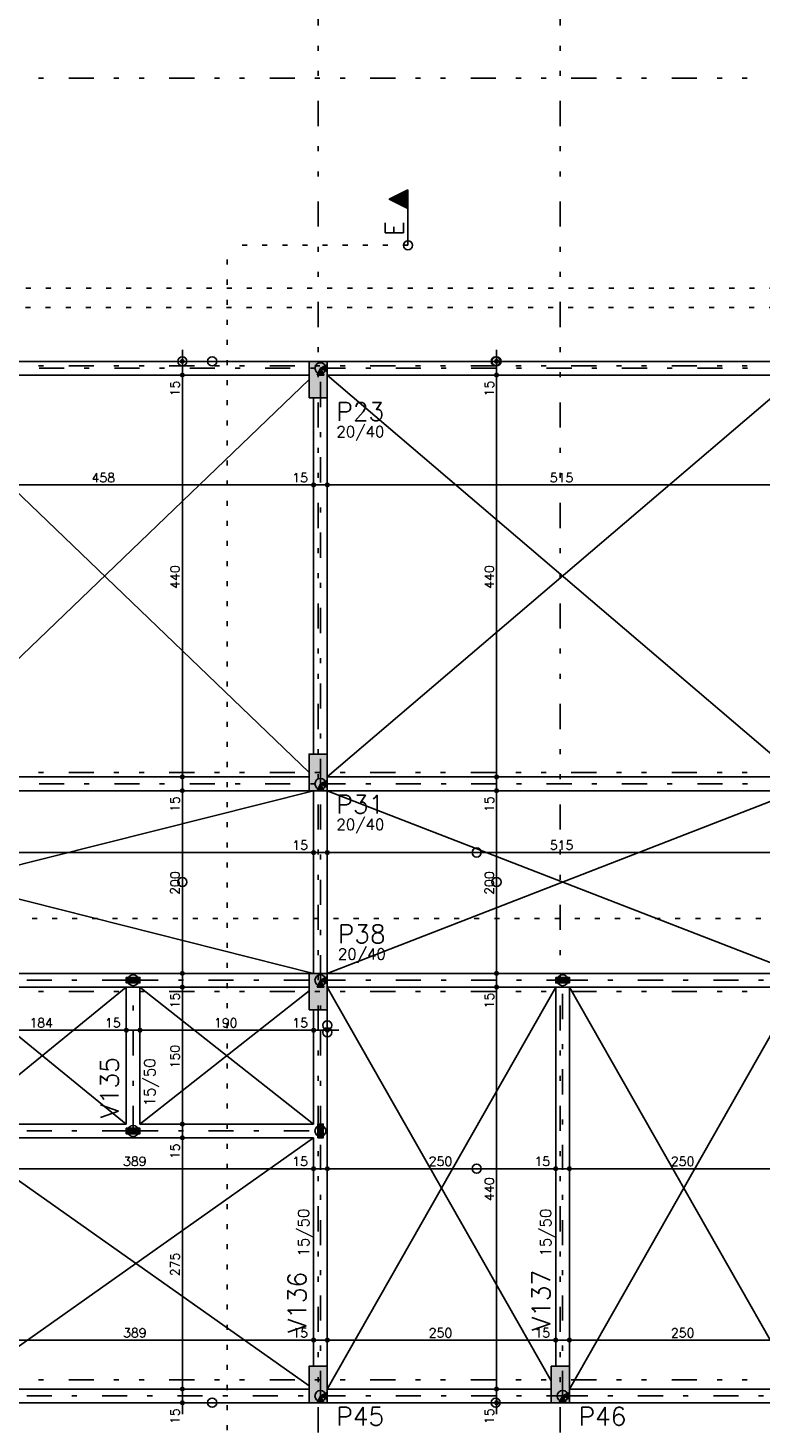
# Model space of a CAD drawing. Extents: x 0 to 119, y 0 to 84.
# Tile 10 of 14: x 48 to 62, y 28 to 56. Entities that reach past the tile are written whole.
import ezdxf

# ---------------------------------------------------------------- set-up
doc = ezdxf.new("R2010")
doc.units = 0
doc.header["$MEASUREMENT"] = 0
for name, pattern in [('ESTILO_TQS_0002', [0.4, 0.1, -0.3]), ('ESTILO_TQS_0003', [1.5, 0.5, -0.4, 0.1, -0.5]), ('ESTILO_TQS_0004', [2, 0.5, -0.4, 0.1, -0.4, 0.1, -0.5])]:
    doc.linetypes.add(name, pattern=pattern)
for name, color, linetype in [('1', 1, 'CONTINUOUS'), ('2', 2, 'CONTINUOUS'), ('3', 3, 'CONTINUOUS'), ('4', 4, 'CONTINUOUS'), ('6', 6, 'CONTINUOUS'), ('9', 9, 'CONTINUOUS')]:
    doc.layers.add(name, color=color, linetype=linetype)
doc.styles.get("Standard").update_dxf_attribs({"font": 'ROMANS.SHX'})

msp = doc.modelspace()

# ---------------------------------------------------------------- linework, layer by layer
at = {"layer": '1', "linetype": 'ESTILO_TQS_0004'}
for p, q in [((53.533, 80.782), (53.533, 12.6)), ((58.351, 80.782), (58.351, 12.6)), ((12.569, 55.237), (78.533, 55.237)), ((12.569, 49.509), (78.533, 49.509)), ((12.569, 41.419), (78.533, 41.419)), ((12.569, 37.055), (78.533, 37.055)), ((12.569, 29.328), (78.533, 29.328))]:
    msp.add_line(p, q, dxfattribs=at)
at = {"layer": '1', "linetype": 'Continuous'}
for p, q in [((50.83, 49.1), (50.83, 49.828)), ((50.83, 49.6), (50.83, 49.6)), ((57.082, 49.1), (57.082, 49.828)), ((57.082, 49.6), (57.082, 49.6)), ((50.83, 41.1), (50.83, 49.555)), ((50.83, 49.328), (50.83, 49.328)), ((50.83, 49.328), (50.83, 49.328)), ((57.082, 41.1), (57.082, 49.555)), ((57.082, 49.328), (57.082, 49.328)), ((57.082, 49.328), (57.082, 49.328)), ((53.533, 49.237), (53.533, 49.237)), ((44.887, 47.14), (53.669, 47.14)), ((53.215, 47.14), (53.942, 47.14)), ((53.442, 47.14), (53.442, 47.14)), ((53.442, 47.14), (53.442, 47.14)), ((53.487, 47.14), (63.306, 47.14)), ((53.715, 47.14), (53.715, 47.14)), ((53.715, 47.14), (53.715, 47.14)), ((50.83, 40.828), (50.83, 41.555)), ((57.082, 40.828), (57.082, 41.555)), ((50.83, 41.328), (50.83, 41.328)), ((50.83, 41.328), (50.83, 41.328)), ((50.83, 37.191), (50.83, 41.282)), ((53.533, 41.419), (53.533, 41.419)), ((57.082, 41.328), (57.082, 41.328)), ((57.082, 41.328), (57.082, 41.328)), ((57.082, 37.191), (57.082, 41.282)), ((50.83, 41.055), (50.83, 41.055)), ((50.83, 41.055), (50.83, 41.055)), ((57.082, 41.055), (57.082, 41.055)), ((57.082, 41.055), (57.082, 41.055)), ((38.796, 39.824), (53.669, 39.824)), ((53.215, 39.824), (53.942, 39.824)), ((53.442, 39.824), (53.442, 39.824)), ((53.442, 39.824), (53.442, 39.824)), ((53.487, 39.824), (63.306, 39.824)), ((53.715, 39.824), (53.715, 39.824)), ((53.715, 39.824), (53.715, 39.824)), ((50.83, 36.919), (50.83, 37.646)), ((57.082, 36.919), (57.082, 37.646)), ((50.83, 37.419), (50.83, 37.419)), ((50.83, 37.419), (50.83, 37.419)), ((50.83, 34.191), (50.83, 37.373)), ((57.082, 37.419), (57.082, 37.419)), ((57.082, 37.419), (57.082, 37.419)), ((57.082, 28.919), (57.082, 37.373)), ((50.83, 37.146), (50.83, 37.146)), ((50.83, 37.146), (50.83, 37.146)), ((57.082, 37.146), (57.082, 37.146)), ((57.082, 37.146), (57.082, 37.146)), ((53.533, 37.055), (53.533, 37.055)), ((49.715, 36.473), (49.715, 36.516)), ((49.715, 36.473), (49.715, 36.516)), ((49.987, 36.473), (49.987, 36.516)), ((49.987, 36.473), (49.987, 36.516)), ((53.442, 36.473), (53.442, 36.516)), ((53.442, 36.473), (53.442, 36.516)), ((53.715, 36.473), (53.715, 36.516)), ((46.142, 36.288), (49.942, 36.288)), ((49.487, 36.288), (50.215, 36.288)), ((49.715, 36.246), (49.715, 36.246)), ((49.715, 36.246), (49.715, 36.246)), ((49.76, 36.288), (53.669, 36.288)), ((49.987, 36.246), (49.987, 36.246)), ((49.987, 36.246), (49.987, 36.246)), ((53.215, 36.288), (53.942, 36.288)), ((53.442, 36.246), (53.442, 36.246)), ((53.442, 36.246), (53.442, 36.246)), ((53.715, 36.246), (53.715, 36.246)), ((50.83, 33.919), (50.83, 34.646)), ((50.83, 34.419), (50.83, 34.419)), ((50.83, 34.419), (50.83, 34.419)), ((50.83, 28.919), (50.83, 34.373)), ((50.83, 34.146), (50.83, 34.146)), ((50.83, 34.146), (50.83, 34.146)), ((46.142, 33.531), (53.669, 33.531)), ((53.215, 33.531), (53.942, 33.531)), ((53.442, 33.531), (53.442, 33.531)), ((53.442, 33.531), (53.442, 33.531)), ((53.487, 33.531), (58.487, 33.531)), ((53.715, 33.531), (53.715, 33.531)), ((53.715, 33.531), (53.715, 33.531)), ((58.033, 33.531), (58.76, 33.531)), ((58.26, 33.531), (58.26, 33.531)), ((58.26, 33.531), (58.26, 33.531)), ((58.306, 33.531), (63.306, 33.531)), ((58.533, 33.531), (58.533, 33.531)), ((58.533, 33.531), (58.533, 33.531)), ((46.142, 30.119), (53.669, 30.119)), ((53.215, 30.119), (53.942, 30.119)), ((53.442, 30.153), (53.442, 30.153)), ((53.442, 30.153), (53.442, 30.153)), ((53.487, 30.119), (58.487, 30.119)), ((53.715, 30.153), (53.715, 30.153)), ((53.715, 30.153), (53.715, 30.153)), ((58.033, 30.119), (58.76, 30.119)), ((58.26, 30.153), (58.26, 30.153)), ((58.26, 30.153), (58.26, 30.153)), ((58.306, 30.119), (63.306, 30.119)), ((58.533, 30.153), (58.533, 30.153)), ((58.533, 30.153), (58.533, 30.153)), ((53.442, 29.926), (53.442, 29.891)), ((53.442, 29.926), (53.442, 29.891)), ((53.715, 29.926), (53.715, 29.891)), ((53.715, 29.926), (53.715, 29.891)), ((58.26, 29.926), (58.26, 29.891)), ((58.26, 29.926), (58.26, 29.891)), ((58.533, 29.926), (58.533, 29.891)), ((58.533, 29.926), (58.533, 29.891)), ((50.83, 28.646), (50.83, 29.373)), ((57.082, 28.646), (57.082, 29.373)), ((50.83, 29.146), (50.83, 29.146)), ((50.83, 29.146), (50.83, 29.146)), ((53.533, 29.237), (53.533, 29.237)), ((57.082, 29.146), (57.082, 29.146)), ((57.082, 29.146), (57.082, 29.146)), ((58.351, 29.237), (58.351, 29.237)), ((50.83, 28.873), (50.83, 28.873)), ((57.082, 28.873), (57.082, 28.873))]:
    msp.add_line(p, q, dxfattribs=at)
at = {"layer": '1', "linetype": 'ESTILO_TQS_0003'}
for p, q in [((44.978, 49.464), (53.578, 49.464)), ((53.578, 49.464), (63.215, 49.464)), ((53.578, 41.191), (53.578, 49.464)), ((44.978, 41.191), (53.578, 41.191)), ((53.578, 41.191), (63.215, 41.191)), ((53.578, 37.282), (53.578, 41.191)), ((46.233, 37.282), (49.851, 37.282)), ((49.851, 37.282), (53.578, 37.282)), ((49.851, 34.282), (49.851, 37.282)), ((53.578, 37.282), (58.396, 37.282)), ((53.578, 34.282), (53.578, 37.282)), ((58.396, 37.282), (63.215, 37.282)), ((58.396, 29.009), (58.396, 37.282)), ((46.233, 34.282), (49.851, 34.282)), ((49.851, 34.282), (53.578, 34.282)), ((53.578, 29.009), (53.578, 34.282)), ((46.233, 29.009), (53.578, 29.009)), ((53.578, 29.009), (58.396, 29.009)), ((58.396, 29.009), (63.215, 29.009))]:
    msp.add_line(p, q, dxfattribs=at)
at = {"layer": '1', "linetype": 'Continuous'}
for points in [[(53.351, 49.6), (45.115, 49.6)], [(62.987, 49.6), (53.715, 49.6)], [(45.115, 49.328), (53.351, 49.328)], [(53.51, 49.328), (53.646, 49.328), (53.578, 49.464), (53.51, 49.328)], [(53.715, 49.396), (53.715, 49.532), (53.578, 49.464), (53.715, 49.396)], [(53.715, 49.328), (62.987, 49.328)], [(53.442, 48.873), (53.442, 41.782)], [(53.715, 41.782), (53.715, 48.873)], [(53.351, 41.328), (45.115, 41.328)], [(53.715, 41.123), (53.715, 41.259), (53.578, 41.191), (53.715, 41.123)], [(62.987, 41.328), (53.715, 41.328)], [(45.115, 41.055), (53.351, 41.055)], [(53.442, 41.055), (53.442, 37.419)], [(53.51, 41.055), (53.646, 41.055), (53.578, 41.191), (53.51, 41.055)], [(53.715, 41.055), (62.987, 41.055)], [(53.715, 37.419), (53.715, 41.055)], [(49.851, 37.419), (46.415, 37.419)], [(53.351, 37.419), (49.851, 37.419)], [(53.715, 37.214), (53.715, 37.35), (53.578, 37.282), (53.715, 37.214)], [(58.396, 37.419), (53.715, 37.419)], [(62.987, 37.419), (58.396, 37.419)], [(46.415, 37.146), (49.715, 37.146)], [(49.715, 37.337), (49.715, 37.228), (49.987, 37.228), (49.987, 37.337), (49.715, 37.337)], [(49.715, 37.146), (49.715, 34.419)], [(49.987, 37.146), (49.715, 37.146)], [(49.987, 37.146), (53.351, 37.146)], [(49.987, 34.419), (49.987, 37.146)], [(53.51, 37.146), (53.646, 37.146), (53.578, 37.282), (53.51, 37.146)], [(53.715, 37.146), (58.26, 37.146)], [(58.26, 37.337), (58.26, 37.228), (58.533, 37.228), (58.533, 37.337), (58.26, 37.337)], [(58.26, 37.146), (58.26, 29.6)], [(58.533, 37.146), (58.26, 37.146)], [(58.533, 37.146), (62.987, 37.146)], [(58.533, 29.6), (58.533, 37.146)], [(53.442, 36.691), (53.442, 34.419)], [(53.715, 34.282), (53.715, 36.691)], [(49.715, 34.419), (46.369, 34.419)], [(49.715, 34.337), (49.715, 34.228), (49.987, 34.228), (49.987, 34.337), (49.715, 34.337)], [(53.442, 34.419), (49.987, 34.419)], [(53.524, 34.146), (53.633, 34.146), (53.633, 34.419), (53.524, 34.419), (53.524, 34.146)], [(53.715, 29.6), (53.715, 34.282)], [(46.369, 34.146), (49.851, 34.146)], [(49.851, 34.146), (53.442, 34.146)], [(53.442, 34.146), (53.442, 29.6)], [(53.351, 29.146), (46.369, 29.146)], [(53.51, 28.873), (53.646, 28.873), (53.578, 29.009), (53.51, 28.873)], [(53.715, 28.941), (53.715, 29.078), (53.578, 29.009), (53.715, 28.941)], [(58.169, 29.146), (53.715, 29.146)], [(58.328, 28.873), (58.465, 28.873), (58.396, 29.009), (58.328, 28.873)], [(58.533, 28.941), (58.533, 29.078), (58.396, 29.009), (58.533, 28.941)], [(62.987, 29.146), (58.533, 29.146)], [(46.369, 28.873), (53.351, 28.873)], [(53.715, 28.873), (58.169, 28.873)], [(58.533, 28.873), (62.987, 28.873)]]:
    msp.add_lwpolyline(points, dxfattribs=at)
for centre, radius in [((55.32, 51.911), 0.0909), ((50.83, 49.6), 0.0909), ((50.83, 49.6), 0.0364), ((50.83, 49.6), 0.0182), ((51.424, 49.6), 0.0909), ((57.066, 49.6), 0.0909), ((57.082, 49.6), 0.0909), ((57.082, 49.6), 0.0364), ((57.082, 49.6), 0.0182), ((50.83, 49.328), 0.0364), ((50.83, 49.328), 0.0364), ((50.83, 49.328), 0.0182), ((50.83, 49.328), 0.0182), ((53.578, 49.464), 0.109), ((53.578, 49.464), 0.109), ((57.082, 49.328), 0.0364), ((57.082, 49.328), 0.0364), ((57.082, 49.328), 0.0182), ((57.082, 49.328), 0.0182), ((53.442, 47.14), 0.0364), ((53.442, 47.14), 0.0364), ((53.442, 47.14), 0.0182), ((53.442, 47.14), 0.0182), ((53.715, 47.14), 0.0364), ((53.715, 47.14), 0.0364), ((53.715, 47.14), 0.0182), ((53.715, 47.14), 0.0182), ((50.83, 41.328), 0.0364), ((50.83, 41.328), 0.0364), ((50.83, 41.328), 0.0182), ((50.83, 41.328), 0.0182), ((53.578, 41.191), 0.109), ((53.578, 41.191), 0.109), ((57.082, 41.328), 0.0364), ((57.082, 41.328), 0.0364), ((57.082, 41.328), 0.0182), ((57.082, 41.328), 0.0182), ((50.83, 41.055), 0.0364), ((50.83, 41.055), 0.0364), ((50.83, 41.055), 0.0182), ((50.83, 41.055), 0.0182), ((57.082, 41.055), 0.0364), ((57.082, 41.055), 0.0364), ((57.082, 41.055), 0.0182), ((57.082, 41.055), 0.0182), ((53.442, 39.824), 0.0364), ((53.442, 39.824), 0.0364), ((53.715, 39.824), 0.0364), ((53.715, 39.824), 0.0364), ((56.687, 39.824), 0.0909), ((53.442, 39.824), 0.0182), ((53.442, 39.824), 0.0182), ((53.715, 39.824), 0.0182), ((53.715, 39.824), 0.0182), ((50.83, 39.237), 0.0909), ((57.082, 39.237), 0.0909), ((49.851, 37.282), 0.109), ((49.851, 37.282), 0.109), ((50.83, 37.419), 0.0364), ((50.83, 37.419), 0.0364), ((50.83, 37.419), 0.0182), ((50.83, 37.419), 0.0182), ((53.578, 37.282), 0.109), ((53.578, 37.282), 0.109), ((57.082, 37.419), 0.0364), ((57.082, 37.419), 0.0364), ((57.082, 37.419), 0.0182), ((57.082, 37.419), 0.0182), ((58.396, 37.282), 0.109), ((58.396, 37.282), 0.109), ((50.83, 37.146), 0.0364), ((50.83, 37.146), 0.0364), ((50.83, 37.146), 0.0182), ((50.83, 37.146), 0.0182), ((57.082, 37.146), 0.0364), ((57.082, 37.146), 0.0364), ((57.082, 37.146), 0.0182), ((57.082, 37.146), 0.0182), ((49.715, 36.288), 0.0364), ((49.715, 36.288), 0.0364), ((49.715, 36.288), 0.0182), ((49.715, 36.288), 0.0182), ((49.987, 36.288), 0.0364), ((49.987, 36.288), 0.0364), ((49.987, 36.288), 0.0182), ((49.987, 36.288), 0.0182), ((53.442, 36.288), 0.0364), ((53.442, 36.288), 0.0364), ((53.442, 36.288), 0.0182), ((53.442, 36.288), 0.0182), ((53.715, 36.386), 0.0909), ((53.715, 36.246), 0.0909), ((53.715, 36.288), 0.0364), ((53.715, 36.288), 0.0182), ((49.851, 34.282), 0.109), ((49.851, 34.282), 0.109), ((50.83, 34.419), 0.0364), ((50.83, 34.419), 0.0364), ((50.83, 34.419), 0.0182), ((50.83, 34.419), 0.0182), ((53.578, 34.282), 0.109), ((53.578, 34.282), 0.109), ((50.83, 34.146), 0.0364), ((50.83, 34.146), 0.0364), ((50.83, 34.146), 0.0182), ((50.83, 34.146), 0.0182), ((53.442, 33.531), 0.0364), ((53.442, 33.531), 0.0364), ((53.442, 33.531), 0.0182), ((53.442, 33.531), 0.0182), ((53.715, 33.531), 0.0364), ((53.715, 33.531), 0.0364), ((53.715, 33.531), 0.0182), ((53.715, 33.531), 0.0182), ((56.687, 33.531), 0.0909), ((58.26, 33.531), 0.0364), ((58.26, 33.531), 0.0364), ((58.26, 33.531), 0.0182), ((58.26, 33.531), 0.0182), ((58.533, 33.531), 0.0364), ((58.533, 33.531), 0.0364), ((58.533, 33.531), 0.0182), ((58.533, 33.531), 0.0182), ((53.442, 30.119), 0.0364), ((53.442, 30.119), 0.0364), ((53.442, 30.119), 0.0182), ((53.442, 30.119), 0.0182), ((53.715, 30.119), 0.0364), ((53.715, 30.119), 0.0364), ((53.715, 30.119), 0.0182), ((53.715, 30.119), 0.0182), ((58.26, 30.119), 0.0364), ((58.26, 30.119), 0.0364), ((58.26, 30.119), 0.0182), ((58.26, 30.119), 0.0182), ((58.533, 30.119), 0.0364), ((58.533, 30.119), 0.0364), ((58.533, 30.119), 0.0182), ((58.533, 30.119), 0.0182), ((50.83, 29.146), 0.0364), ((50.83, 29.146), 0.0364), ((50.83, 29.146), 0.0182), ((50.83, 29.146), 0.0182), ((53.578, 29.009), 0.109), ((53.578, 29.009), 0.109), ((57.082, 29.146), 0.0364), ((57.082, 29.146), 0.0364), ((57.082, 29.146), 0.0182), ((57.082, 29.146), 0.0182), ((58.396, 29.009), 0.109), ((58.396, 29.009), 0.109), ((50.83, 28.873), 0.0364), ((50.83, 28.873), 0.0182), ((51.424, 28.873), 0.0909), ((57.066, 28.873), 0.0909), ((57.082, 28.873), 0.0364), ((57.082, 28.873), 0.0182)]:
    msp.add_circle(centre, radius, dxfattribs=at)
at = {"layer": '2', "linetype": 'Continuous'}
for p, q in [((45.115, 49.328), (53.351, 41.415)), ((53.715, 49.328), (62.987, 41.405)), ((45.115, 41.328), (53.351, 49.24)), ((53.715, 41.328), (62.987, 49.25)), ((39.024, 37.419), (53.442, 41.055)), ((39.024, 41.055), (53.442, 37.419)), ((53.715, 37.419), (63.078, 41.055)), ((53.715, 41.055), (63.078, 37.419)), ((46.369, 34.419), (49.715, 37.146)), ((46.415, 37.109), (49.715, 34.419)), ((49.987, 37.146), (53.442, 34.419)), ((49.987, 34.419), (53.351, 37.074)), ((53.715, 29.146), (58.26, 37.146)), ((53.715, 37.146), (58.169, 29.306)), ((58.533, 37.146), (62.987, 29.306)), ((58.533, 29.146), (62.987, 36.986)), ((46.369, 29.146), (53.442, 34.146)), ((46.369, 34.146), (53.351, 29.21))]:
    msp.add_line(p, q, dxfattribs=at)
at = {"layer": '3', "linetype": 'Continuous'}
for p, q in [((55.32, 53.017), (54.943, 52.828)), ((55.319, 53.014), (54.947, 52.828)), ((55.204, 52.957), (55.204, 52.699)), ((55.233, 52.971), (55.233, 52.685)), ((55.262, 52.986), (55.262, 52.67)), ((55.291, 53), (55.291, 52.656)), ((55.319, 53.014), (55.319, 51.911)), ((55.32, 51.911), (55.32, 53.017)), ((54.943, 52.828), (55.319, 52.64)), ((54.947, 52.828), (55.319, 52.642)), ((54.972, 52.841), (54.972, 52.815)), ((55.001, 52.855), (55.001, 52.801)), ((55.03, 52.87), (55.03, 52.786)), ((55.059, 52.884), (55.059, 52.772)), ((55.088, 52.899), (55.088, 52.757)), ((55.117, 52.913), (55.117, 52.743)), ((55.146, 52.928), (55.146, 52.728)), ((55.175, 52.942), (55.175, 52.714))]:
    msp.add_line(p, q, dxfattribs=at)
at = {"layer": '3', "linetype": 'ESTILO_TQS_0002'}
for p, q in [((51.722, 26.726), (51.722, 51.911)), ((55.32, 51.911), (51.722, 51.911)), ((14.914, 51.054), (79.278, 51.054)), ((15.31, 50.673), (76.026, 50.673)), ((15.039, 38.51), (77.601, 38.51))]:
    msp.add_line(p, q, dxfattribs=at)
at = {"layer": '3', "linetype": 'Continuous'}
msp.add_lwpolyline([(55.319, 53.014), (54.947, 52.828), (55.319, 52.642), (55.319, 53.014)], dxfattribs=at)
at = {"layer": '6', "linetype": 'Continuous'}
for points in [[(53.351, 48.873), (53.715, 48.873), (53.715, 49.6), (53.351, 49.6), (53.351, 48.873)], [(53.351, 41.055), (53.715, 41.055), (53.715, 41.782), (53.351, 41.782), (53.351, 41.055)], [(53.351, 36.691), (53.715, 36.691), (53.715, 37.419), (53.351, 37.419), (53.351, 36.691)], [(53.351, 28.873), (53.715, 28.873), (53.715, 29.6), (53.351, 29.6), (53.351, 28.873)], [(58.169, 28.873), (58.533, 28.873), (58.533, 29.6), (58.169, 29.6), (58.169, 28.873)]]:
    msp.add_lwpolyline(points, dxfattribs=at)
at = {"layer": '9', "linetype": 'Continuous'}
for points in [[(53.351, 48.873), (53.715, 48.873), (53.715, 49.6)], [(53.351, 48.873), (53.715, 49.6), (53.351, 49.6)], [(53.351, 48.873), (53.351, 49.6), (53.351, 48.873)], [(53.51, 49.328), (53.646, 49.328), (53.578, 49.464)], [(53.51, 49.328), (53.578, 49.464), (53.51, 49.328)], [(53.715, 49.396), (53.715, 49.532), (53.578, 49.464)], [(53.715, 49.396), (53.578, 49.464), (53.715, 49.396)], [(53.351, 41.055), (53.715, 41.055), (53.715, 41.782)], [(53.351, 41.055), (53.715, 41.782), (53.351, 41.782)], [(53.351, 41.055), (53.351, 41.782), (53.351, 41.055)], [(53.715, 41.123), (53.715, 41.259), (53.578, 41.191)], [(53.51, 41.055), (53.646, 41.055), (53.578, 41.191)], [(53.51, 41.055), (53.578, 41.191), (53.51, 41.055)], [(53.715, 41.123), (53.578, 41.191), (53.715, 41.123)], [(53.351, 36.691), (53.715, 36.691), (53.715, 37.419)], [(53.351, 36.691), (53.715, 37.419), (53.351, 37.419)], [(53.351, 36.691), (53.351, 37.419), (53.351, 36.691)], [(53.715, 37.214), (53.715, 37.35), (53.578, 37.282)], [(49.715, 37.337), (49.715, 37.228), (49.987, 37.228)], [(49.715, 37.337), (49.987, 37.228), (49.987, 37.337)], [(49.715, 37.337), (49.987, 37.337), (49.715, 37.337)], [(53.51, 37.146), (53.646, 37.146), (53.578, 37.282)], [(53.51, 37.146), (53.578, 37.282), (53.51, 37.146)], [(53.715, 37.214), (53.578, 37.282), (53.715, 37.214)], [(58.26, 37.337), (58.26, 37.228), (58.533, 37.228)], [(58.26, 37.337), (58.533, 37.228), (58.533, 37.337)], [(58.26, 37.337), (58.533, 37.337), (58.26, 37.337)], [(49.715, 34.337), (49.715, 34.228), (49.987, 34.228)], [(49.715, 34.337), (49.987, 34.228), (49.987, 34.337)], [(49.715, 34.337), (49.987, 34.337), (49.715, 34.337)], [(53.524, 34.146), (53.633, 34.146), (53.633, 34.419)], [(53.524, 34.146), (53.633, 34.419), (53.524, 34.419)], [(53.524, 34.146), (53.524, 34.419), (53.524, 34.146)], [(53.351, 28.873), (53.715, 28.873), (53.715, 29.6)], [(53.351, 28.873), (53.715, 29.6), (53.351, 29.6)], [(53.351, 28.873), (53.351, 29.6), (53.351, 28.873)], [(58.169, 28.873), (58.533, 28.873), (58.533, 29.6)], [(58.169, 28.873), (58.533, 29.6), (58.169, 29.6)], [(58.169, 28.873), (58.169, 29.6), (58.169, 28.873)], [(53.51, 28.873), (53.646, 28.873), (53.578, 29.009)], [(53.51, 28.873), (53.578, 29.009), (53.51, 28.873)], [(53.715, 28.941), (53.715, 29.078), (53.578, 29.009)], [(53.715, 28.941), (53.578, 29.009), (53.715, 28.941)], [(58.328, 28.873), (58.465, 28.873), (58.396, 29.009)], [(58.328, 28.873), (58.396, 29.009), (58.328, 28.873)], [(58.533, 28.941), (58.533, 29.078), (58.396, 29.009)], [(58.533, 28.941), (58.396, 29.009), (58.533, 28.941)]]:
    msp.add_solid(points, dxfattribs=at)

# ---------------------------------------------------------------- texts
at = {"layer": '1', "linetype": 'Continuous'}
for s, p in [('15', (50.775, 48.903)), ('15', (57.028, 48.903)), ('440', (50.775, 45.073)), ('440', (57.028, 45.073)), ('15', (50.775, 40.631)), ('15', (57.028, 40.631)), ('200', (50.775, 38.982)), ('200', (57.028, 38.982)), ('15', (50.775, 36.722)), ('15', (57.028, 36.722)), ('150', (50.775, 35.528)), ('15', (50.775, 33.722)), ('440', (57.028, 32.891)), ('275', (50.775, 31.391)), ('15', (50.775, 28.449)), ('15', (57.028, 28.449))]:
    msp.add_text(s, height=0.1818, rotation=90, dxfattribs=at).set_placement(p)
for s, p in [('458', (49.024, 47.194)), ('15', (53.018, 47.194)), ('515', (58.142, 47.194)), ('15', (53.018, 39.879)), ('515', (58.142, 39.879)), ('184', (47.787, 36.343)), ('15', (49.29, 36.343)), ('190', (51.46, 36.343)), ('15', (53.018, 36.343)), ('389', (49.651, 33.586)), ('15', (53.018, 33.586)), ('250', (55.733, 33.586)), ('15', (57.836, 33.586)), ('250', (60.551, 33.586)), ('389', (49.651, 30.173)), ('15', (53.018, 30.173)), ('250', (55.733, 30.173)), ('15', (57.836, 30.173)), ('250', (60.551, 30.173))]:
    msp.add_text(s, height=0.1818, dxfattribs=at).set_placement(p)
at = {"layer": '3', "linetype": 'Continuous'}
for s, height, p in [('E', 0.364, (55.229, 52.093)), ('15/50', 0.2182, (50.291, 34.773)), ('15/50', 0.2182, (53.351, 31.782)), ('15/50', 0.2182, (58.169, 31.782))]:
    msp.add_text(s, height=height, rotation=90, dxfattribs=at).set_placement(p)
for p in [(53.896, 48.091), (53.896, 40.273), (53.925, 37.694)]:
    msp.add_text('20/40', height=0.2182, dxfattribs=at).set_placement(p)
at = {"layer": '4', "linetype": 'Continuous'}
for s, p in [('V135', (49.562, 34.535)), ('V136', (53.295, 30.263)), ('V137', (58.15, 30.301))]:
    msp.add_text(s, height=0.3636, rotation=90, dxfattribs=at).set_placement(p)
at = {"layer": '6', "linetype": 'Continuous'}
for s, p in [('P23', (53.896, 48.419)), ('P31', (53.896, 40.6)), ('P38', (53.925, 38.021)), ('P45', (53.896, 28.419)), ('P46', (58.715, 28.419))]:
    msp.add_text(s, height=0.3636, dxfattribs=at).set_placement(p)

doc.saveas('drawing.dxf')
